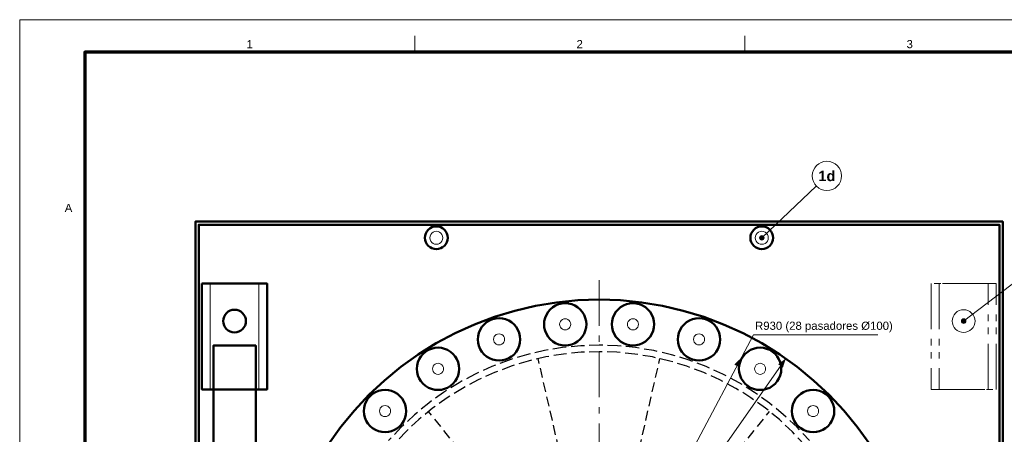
# Model space of a CAD drawing. Header units: millimetres. Extents: x 0 to 841, y 0 to 594.
# Tile 3 of 6: x 0 to 302, y 467 to 594. Entities that reach past the tile are written whole.
import ezdxf
from ezdxf.enums import TextEntityAlignment as Align

# ---------------------------------------------------------------- set-up
doc = ezdxf.new("R2010")
doc.units = ezdxf.units.MM
for name, pattern in [('EJE', [22, 14, -3, 2, -3]), ('FANTASMA', [26, 14, -3, 2, -2, 2, -3]), ('OCULTO', [4.5, 3, -1.5])]:
    doc.linetypes.add(name, pattern=pattern)
for name, color, linetype, lineweight in [('ACH', 7, 'CONTINUOUS', 13), ('COTA', 7, 'CONTINUOUS', 18), ('EJE', 7, 'EJE', 18), ('FANT', 7, 'FANTASMA', 18), ('FINA', 7, 'CONTINUOUS', 18), ('MARCO', 7, 'CONTINUOUS', 70), ('OCU', 7, 'OCULTO', 25), ('TXT', 7, 'CONTINUOUS', 25), ('VIS', 7, 'CONTINUOUS', 50)]:
    doc.layers.add(name, color=color, linetype=linetype, lineweight=lineweight)
doc.styles.add('STD', font='LiberationSans-Regular.ttf')
doc.styles.add('STDB', font='LiberationSans-Bold.ttf')

msp = doc.modelspace()

# ---------------------------------------------------------------- hatches: boundary and pattern name
at = {"layer": 'ACH'}
h = msp.add_hatch(color=7, dxfattribs=at)
h.dxf.hatch_style = 1
h.paths.add_polyline_path([(228.7, 527), (228.57, 527.41), (228.22, 527.67), (227.78, 527.67), (227.43, 527.41), (227.3, 527), (227.43, 526.59), (227.78, 526.33), (228.22, 526.33), (228.57, 526.59)])
h = msp.add_hatch(color=7, dxfattribs=at)
h.dxf.hatch_style = 1
h.paths.add_polyline_path([(290.7, 501.41), (290.57, 501.82), (290.22, 502.08), (289.78, 502.08), (289.43, 501.82), (289.3, 501.41), (289.43, 501), (289.78, 500.75), (290.22, 500.75), (290.57, 501)])

# ---------------------------------------------------------------- linework, layer by layer
at = {"layer": 'COTA'}
for p, q in [((228, 527), (244.74, 542.9)), ((290, 501.41), (334.42, 535.27)), ((178, 408), (225.42, 497.18)), ((225.42, 497.18), (263.62, 497.18)), ((235.36, 489.92), (116.05, 319.53))]:
    msp.add_line(p, q, dxfattribs=at)
for centre in [(228, 527), (290, 501.41)]:
    msp.add_circle(centre, 0.7, dxfattribs=at)
for points in [[(221.66, 490.11), (219.55, 488.06), (221.14, 487.22)], [(235.36, 489.92), (233.01, 488.14), (234.49, 487.11)]]:
    msp.add_solid(points, dxfattribs=at)
at = {"layer": 'EJE'}
msp.add_line((178, 302), (178, 514), dxfattribs=at)
at = {"layer": 'FANT'}
for points in [[(280, 512.91), (280, 480.41), (300, 480.41), (300, 512.91)], [(282.5, 512.91), (282.5, 480.41), (297.5, 480.41), (297.5, 512.91)]]:
    msp.add_lwpolyline(points, close=True, dxfattribs=at)
msp.add_lwpolyline([(293.5, 501.41), (293.43, 502.1), (293.23, 502.75), (292.91, 503.36), (292.47, 503.89), (291.94, 504.32), (291.34, 504.65), (290.68, 504.85), (290, 504.91), (289.32, 504.85), (288.66, 504.65), (288.06, 504.32), (287.53, 503.89), (287.09, 503.36), (286.77, 502.75), (286.57, 502.1), (286.5, 501.41), (286.57, 500.73), (286.77, 500.07), (287.09, 499.47), (287.53, 498.94), (288.06, 498.5), (288.66, 498.18), (289.32, 497.98), (290, 497.91), (290.68, 497.98), (291.34, 498.18), (291.94, 498.5), (292.47, 498.94), (292.91, 499.47), (293.23, 500.07), (293.43, 500.73), (293.5, 501.41)], dxfattribs=at)
at = {"layer": 'FINA'}
for p, q in [((121.38, 584), (121.38, 589)), ((222.75, 584), (222.75, 589))]:
    msp.add_line(p, q, dxfattribs=at)
for points in [[(0, 0), (841, 0), (841, 594), (0, 594)], [(58.5, 512.91), (58.5, 480.41), (73.5, 480.41), (73.5, 512.91)]]:
    msp.add_lwpolyline(points, close=True, dxfattribs=at)
for points in [[(130, 527), (129.93, 527.52), (129.73, 528), (129.41, 528.41), (129, 528.73), (128.52, 528.93), (128, 529), (127.48, 528.93), (127, 528.73), (126.59, 528.41), (126.27, 528), (126.07, 527.52), (126, 527), (126.07, 526.48), (126.27, 526), (126.59, 525.59), (127, 525.27), (127.48, 525.07), (128, 525), (128.52, 525.07), (129, 525.27), (129.41, 525.59), (129.73, 526), (129.93, 526.48), (130, 527)], [(230, 527), (229.93, 527.52), (229.73, 528), (229.41, 528.41), (229, 528.73), (228.52, 528.93), (228, 529), (227.48, 528.93), (227, 528.73), (226.59, 528.41), (226.27, 528), (226.07, 527.52), (226, 527), (226.07, 526.48), (226.27, 526), (226.59, 525.59), (227, 525.27), (227.48, 525.07), (228, 525), (228.52, 525.07), (229, 525.27), (229.41, 525.59), (229.73, 526), (229.93, 526.48), (230, 527)], [(169.29, 500.42), (169.23, 500.86), (169.06, 501.27), (168.79, 501.62), (168.44, 501.89), (168.03, 502.06), (167.59, 502.12), (167.15, 502.06), (166.74, 501.89), (166.39, 501.62), (166.12, 501.27), (165.95, 500.86), (165.89, 500.42), (165.95, 499.98), (166.12, 499.57), (166.39, 499.21), (166.74, 498.94), (167.15, 498.77), (167.59, 498.72), (168.03, 498.77), (168.44, 498.94), (168.79, 499.21), (169.06, 499.57), (169.23, 499.98), (169.29, 500.42)], [(190.11, 500.42), (190.05, 500.86), (189.88, 501.27), (189.61, 501.62), (189.26, 501.89), (188.85, 502.06), (188.41, 502.12), (187.97, 502.06), (187.56, 501.89), (187.21, 501.62), (186.94, 501.27), (186.77, 500.86), (186.71, 500.42), (186.77, 499.98), (186.94, 499.57), (187.21, 499.21), (187.56, 498.94), (187.97, 498.77), (188.41, 498.72), (188.85, 498.77), (189.26, 498.94), (189.61, 499.21), (189.88, 499.57), (190.05, 499.98), (190.11, 500.42)], [(148.98, 495.78), (148.93, 496.22), (148.76, 496.63), (148.49, 496.98), (148.13, 497.25), (147.72, 497.42), (147.28, 497.48), (146.84, 497.42), (146.43, 497.25), (146.08, 496.98), (145.81, 496.63), (145.64, 496.22), (145.58, 495.78), (145.64, 495.34), (145.81, 494.93), (146.08, 494.58), (146.43, 494.31), (146.84, 494.14), (147.28, 494.08), (147.72, 494.14), (148.13, 494.31), (148.49, 494.58), (148.76, 494.93), (148.93, 495.34), (148.98, 495.78)], [(210.42, 495.78), (210.36, 496.22), (210.19, 496.63), (209.92, 496.98), (209.57, 497.25), (209.16, 497.42), (208.72, 497.48), (208.28, 497.42), (207.87, 497.25), (207.51, 496.98), (207.24, 496.63), (207.07, 496.22), (207.02, 495.78), (207.07, 495.34), (207.24, 494.93), (207.51, 494.58), (207.87, 494.31), (208.28, 494.14), (208.72, 494.08), (209.16, 494.14), (209.57, 494.31), (209.92, 494.58), (210.19, 494.93), (210.36, 495.34), (210.42, 495.78)], [(130.22, 486.75), (130.16, 487.19), (129.99, 487.6), (129.72, 487.95), (129.37, 488.22), (128.96, 488.39), (128.52, 488.45), (128.08, 488.39), (127.67, 488.22), (127.32, 487.95), (127.05, 487.6), (126.88, 487.19), (126.82, 486.75), (126.88, 486.31), (127.05, 485.9), (127.32, 485.54), (127.67, 485.27), (128.08, 485.1), (128.52, 485.05), (128.96, 485.1), (129.37, 485.27), (129.72, 485.54), (129.99, 485.9), (130.16, 486.31), (130.22, 486.75)], [(229.18, 486.75), (229.12, 487.19), (228.95, 487.6), (228.68, 487.95), (228.33, 488.22), (227.92, 488.39), (227.48, 488.45), (227.04, 488.39), (226.63, 488.22), (226.28, 487.95), (226.01, 487.6), (225.84, 487.19), (225.78, 486.75), (225.84, 486.31), (226.01, 485.9), (226.28, 485.54), (226.63, 485.27), (227.04, 485.1), (227.48, 485.05), (227.92, 485.1), (228.33, 485.27), (228.68, 485.54), (228.95, 485.9), (229.12, 486.31), (229.18, 486.75)], [(113.94, 473.76), (113.88, 474.2), (113.71, 474.61), (113.44, 474.96), (113.09, 475.23), (112.68, 475.4), (112.24, 475.46), (111.8, 475.4), (111.39, 475.23), (111.04, 474.96), (110.77, 474.61), (110.6, 474.2), (110.54, 473.76), (110.6, 473.32), (110.77, 472.91), (111.04, 472.56), (111.39, 472.29), (111.8, 472.12), (112.24, 472.06), (112.68, 472.12), (113.09, 472.29), (113.44, 472.56), (113.71, 472.91), (113.88, 473.32), (113.94, 473.76)], [(245.46, 473.76), (245.4, 474.2), (245.23, 474.61), (244.96, 474.96), (244.61, 475.23), (244.2, 475.4), (243.76, 475.46), (243.32, 475.4), (242.91, 475.23), (242.56, 474.96), (242.29, 474.61), (242.12, 474.2), (242.06, 473.76), (242.12, 473.32), (242.29, 472.91), (242.56, 472.56), (242.91, 472.29), (243.32, 472.12), (243.76, 472.06), (244.2, 472.12), (244.61, 472.29), (244.96, 472.56), (245.23, 472.91), (245.4, 473.32), (245.46, 473.76)]]:
    msp.add_lwpolyline(points, dxfattribs=at)
msp.add_circle((248, 546), 4.5, dxfattribs=at)
at = {"layer": 'MARCO'}
msp.add_lwpolyline([(20, 10), (831, 10), (831, 584), (20, 584)], close=True, dxfattribs=at)
at = {"layer": 'OCU'}
for p, q in [((174.66, 422.62), (159.31, 489.89)), ((181.34, 422.62), (196.69, 489.89)), ((168.65, 419.73), (125.63, 473.67)), ((187.35, 419.73), (230.37, 473.67))]:
    msp.add_line(p, q, dxfattribs=at)
for points in [[(242.66, 464.7), (238.81, 468.81), (234.7, 472.66), (230.35, 476.23), (225.78, 479.51), (221, 482.48), (216.04, 485.13), (210.91, 487.45), (205.64, 489.44), (200.26, 491.07), (194.78, 492.35), (189.23, 493.26), (183.62, 493.82), (178, 494), (172.38, 493.82), (166.77, 493.26), (161.22, 492.35), (155.74, 491.07), (150.36, 489.44), (145.09, 487.45), (139.96, 485.13), (135, 482.48), (130.22, 479.51), (125.65, 476.23), (121.3, 472.66), (117.19, 468.81), (113.34, 464.7)], [(241.15, 463.39), (237.4, 467.4), (233.39, 471.15), (229.14, 474.64), (224.67, 477.84), (220, 480.75), (215.15, 483.34), (210.15, 485.61), (205, 487.54), (199.74, 489.14), (194.39, 490.39), (188.96, 491.28), (183.49, 491.82), (178, 492), (172.51, 491.82), (167.04, 491.28), (161.61, 490.39), (156.26, 489.14), (151, 487.54), (145.85, 485.61), (140.85, 483.34), (136, 480.75), (131.33, 477.84), (126.86, 474.64), (122.61, 471.15), (118.6, 467.4), (114.85, 463.39)]]:
    msp.add_lwpolyline(points, dxfattribs=at)
at = {"layer": 'VIS'}
for points in [[(54, 284), (302, 284), (302, 532), (54, 532)], [(55, 285), (301, 285), (301, 531), (55, 531)], [(56, 512.91), (56, 480.41), (76, 480.41), (76, 512.91)], [(59.5, 460.41), (72.5, 460.41), (72.5, 493.91), (59.5, 493.91)]]:
    msp.add_lwpolyline(points, close=True, dxfattribs=at)
for points in [[(131.5, 527), (131.43, 527.68), (131.23, 528.34), (130.91, 528.94), (130.47, 529.47), (129.94, 529.91), (129.34, 530.23), (128.68, 530.43), (128, 530.5), (127.32, 530.43), (126.66, 530.23), (126.06, 529.91), (125.53, 529.47), (125.09, 528.94), (124.77, 528.34), (124.57, 527.68), (124.5, 527), (124.57, 526.32), (124.77, 525.66), (125.09, 525.06), (125.53, 524.53), (126.06, 524.09), (126.66, 523.77), (127.32, 523.57), (128, 523.5), (128.68, 523.57), (129.34, 523.77), (129.94, 524.09), (130.47, 524.53), (130.91, 525.06), (131.23, 525.66), (131.43, 526.32), (131.5, 527)], [(231.5, 527), (231.43, 527.68), (231.23, 528.34), (230.91, 528.94), (230.47, 529.47), (229.94, 529.91), (229.34, 530.23), (228.68, 530.43), (228, 530.5), (227.32, 530.43), (226.66, 530.23), (226.06, 529.91), (225.53, 529.47), (225.09, 528.94), (224.77, 528.34), (224.57, 527.68), (224.5, 527), (224.57, 526.32), (224.77, 525.66), (225.09, 525.06), (225.53, 524.53), (226.06, 524.09), (226.66, 523.77), (227.32, 523.57), (228, 523.5), (228.68, 523.57), (229.34, 523.77), (229.94, 524.09), (230.47, 524.53), (230.91, 525.06), (231.23, 525.66), (231.43, 526.32), (231.5, 527)], [(261.15, 463.56), (257.34, 468.88), (253.18, 473.93), (248.71, 478.71), (243.93, 483.18), (238.88, 487.34), (233.56, 491.15), (228, 494.6), (222.23, 497.69), (216.27, 500.39), (210.14, 502.69), (203.88, 504.59), (197.51, 506.08), (191.05, 507.14), (184.54, 507.79), (178, 508), (171.46, 507.79), (164.95, 507.14), (158.49, 506.08), (152.12, 504.59), (145.86, 502.69), (139.73, 500.39), (133.77, 497.69), (128, 494.6), (122.44, 491.15), (117.12, 487.34), (112.07, 483.18), (107.29, 478.71), (102.82, 473.93), (98.66, 468.88), (94.85, 463.56)], [(174.09, 500.42), (174.01, 501.43), (173.77, 502.42), (173.38, 503.37), (172.85, 504.24), (172.18, 505.01), (171.41, 505.67), (170.54, 506.21), (169.6, 506.6), (168.6, 506.84), (167.59, 506.92), (166.57, 506.84), (165.58, 506.6), (164.64, 506.21), (163.77, 505.67), (162.99, 505.01), (162.33, 504.24), (161.8, 503.37), (161.41, 502.42), (161.17, 501.43), (161.09, 500.42), (161.17, 499.4), (161.41, 498.41), (161.8, 497.46), (162.33, 496.59), (162.99, 495.82), (163.77, 495.16), (164.64, 494.62), (165.58, 494.23), (166.57, 494), (167.59, 493.92), (168.6, 494), (169.6, 494.23), (170.54, 494.62), (171.41, 495.16), (172.18, 495.82), (172.85, 496.59), (173.38, 497.46), (173.77, 498.41), (174.01, 499.4), (174.09, 500.42)], [(194.91, 500.42), (194.83, 501.43), (194.59, 502.42), (194.2, 503.37), (193.67, 504.24), (193.01, 505.01), (192.23, 505.67), (191.36, 506.21), (190.42, 506.6), (189.43, 506.84), (188.41, 506.92), (187.4, 506.84), (186.4, 506.6), (185.46, 506.21), (184.59, 505.67), (183.82, 505.01), (183.15, 504.24), (182.62, 503.37), (182.23, 502.42), (181.99, 501.43), (181.91, 500.42), (181.99, 499.4), (182.23, 498.41), (182.62, 497.46), (183.15, 496.59), (183.82, 495.82), (184.59, 495.16), (185.46, 494.62), (186.4, 494.23), (187.4, 494), (188.41, 493.92), (189.43, 494), (190.42, 494.23), (191.36, 494.62), (192.23, 495.16), (193.01, 495.82), (193.67, 496.59), (194.2, 497.46), (194.59, 498.41), (194.83, 499.4), (194.91, 500.42)], [(69.5, 501.41), (69.43, 502.1), (69.23, 502.75), (68.91, 503.36), (68.47, 503.89), (67.94, 504.32), (67.34, 504.65), (66.68, 504.85), (66, 504.91), (65.32, 504.85), (64.66, 504.65), (64.06, 504.32), (63.53, 503.89), (63.09, 503.36), (62.77, 502.75), (62.57, 502.1), (62.5, 501.41), (62.57, 500.73), (62.77, 500.07), (63.09, 499.47), (63.53, 498.94), (64.06, 498.5), (64.66, 498.18), (65.32, 497.98), (66, 497.91), (66.68, 497.98), (67.34, 498.18), (67.94, 498.5), (68.47, 498.94), (68.91, 499.47), (69.23, 500.07), (69.43, 500.73), (69.5, 501.41)], [(153.78, 495.78), (153.7, 496.8), (153.47, 497.79), (153.08, 498.73), (152.54, 499.6), (151.88, 500.38), (151.1, 501.04), (150.23, 501.57), (149.29, 501.96), (148.3, 502.2), (147.28, 502.28), (146.27, 502.2), (145.28, 501.96), (144.33, 501.57), (143.46, 501.04), (142.69, 500.38), (142.03, 499.6), (141.49, 498.73), (141.1, 497.79), (140.86, 496.8), (140.78, 495.78), (140.86, 494.76), (141.1, 493.77), (141.49, 492.83), (142.03, 491.96), (142.69, 491.18), (143.46, 490.52), (144.33, 489.99), (145.28, 489.6), (146.27, 489.36), (147.28, 489.28), (148.3, 489.36), (149.29, 489.6), (150.23, 489.99), (151.1, 490.52), (151.88, 491.18), (152.54, 491.96), (153.08, 492.83), (153.47, 493.77), (153.7, 494.76), (153.78, 495.78)], [(215.22, 495.78), (215.14, 496.8), (214.9, 497.79), (214.51, 498.73), (213.97, 499.6), (213.31, 500.38), (212.54, 501.04), (211.67, 501.57), (210.72, 501.96), (209.73, 502.2), (208.72, 502.28), (207.7, 502.2), (206.71, 501.96), (205.77, 501.57), (204.9, 501.04), (204.12, 500.38), (203.46, 499.6), (202.92, 498.73), (202.53, 497.79), (202.3, 496.8), (202.22, 495.78), (202.3, 494.76), (202.53, 493.77), (202.92, 492.83), (203.46, 491.96), (204.12, 491.18), (204.9, 490.52), (205.77, 489.99), (206.71, 489.6), (207.7, 489.36), (208.72, 489.28), (209.73, 489.36), (210.72, 489.6), (211.67, 489.99), (212.54, 490.52), (213.31, 491.18), (213.97, 491.96), (214.51, 492.83), (214.9, 493.77), (215.14, 494.76), (215.22, 495.78)], [(135.02, 486.75), (134.94, 487.76), (134.7, 488.75), (134.31, 489.7), (133.78, 490.57), (133.12, 491.34), (132.34, 492), (131.47, 492.54), (130.53, 492.93), (129.54, 493.17), (128.52, 493.25), (127.5, 493.17), (126.51, 492.93), (125.57, 492.54), (124.7, 492), (123.92, 491.34), (123.26, 490.57), (122.73, 489.7), (122.34, 488.75), (122.1, 487.76), (122.02, 486.75), (122.1, 485.73), (122.34, 484.74), (122.73, 483.79), (123.26, 482.92), (123.92, 482.15), (124.7, 481.49), (125.57, 480.95), (126.51, 480.56), (127.5, 480.33), (128.52, 480.25), (129.54, 480.33), (130.53, 480.56), (131.47, 480.95), (132.34, 481.49), (133.12, 482.15), (133.78, 482.92), (134.31, 483.79), (134.7, 484.74), (134.94, 485.73), (135.02, 486.75)], [(233.98, 486.75), (233.9, 487.76), (233.66, 488.75), (233.27, 489.7), (232.74, 490.57), (232.08, 491.34), (231.3, 492), (230.43, 492.54), (229.49, 492.93), (228.5, 493.17), (227.48, 493.25), (226.46, 493.17), (225.47, 492.93), (224.53, 492.54), (223.66, 492), (222.88, 491.34), (222.22, 490.57), (221.69, 489.7), (221.3, 488.75), (221.06, 487.76), (220.98, 486.75), (221.06, 485.73), (221.3, 484.74), (221.69, 483.79), (222.22, 482.92), (222.88, 482.15), (223.66, 481.49), (224.53, 480.95), (225.47, 480.56), (226.46, 480.33), (227.48, 480.25), (228.5, 480.33), (229.49, 480.56), (230.43, 480.95), (231.3, 481.49), (232.08, 482.15), (232.74, 482.92), (233.27, 483.79), (233.66, 484.74), (233.9, 485.73), (233.98, 486.75)], [(118.74, 473.76), (118.66, 474.78), (118.42, 475.77), (118.03, 476.71), (117.5, 477.58), (116.84, 478.36), (116.06, 479.02), (115.19, 479.55), (114.25, 479.94), (113.26, 480.18), (112.24, 480.26), (111.22, 480.18), (110.23, 479.94), (109.29, 479.55), (108.42, 479.02), (107.64, 478.36), (106.98, 477.58), (106.45, 476.71), (106.06, 475.77), (105.82, 474.78), (105.74, 473.76), (105.82, 472.74), (106.06, 471.75), (106.45, 470.81), (106.98, 469.94), (107.64, 469.16), (108.42, 468.5), (109.29, 467.97), (110.23, 467.58), (111.22, 467.34), (112.24, 467.26), (113.26, 467.34), (114.25, 467.58), (115.19, 467.97), (116.06, 468.5), (116.84, 469.16), (117.5, 469.94), (118.03, 470.81), (118.42, 471.75), (118.66, 472.74), (118.74, 473.76)], [(250.26, 473.76), (250.18, 474.78), (249.94, 475.77), (249.55, 476.71), (249.02, 477.58), (248.36, 478.36), (247.58, 479.02), (246.71, 479.55), (245.77, 479.94), (244.78, 480.18), (243.76, 480.26), (242.74, 480.18), (241.75, 479.94), (240.81, 479.55), (239.94, 479.02), (239.16, 478.36), (238.5, 477.58), (237.97, 476.71), (237.58, 475.77), (237.34, 474.78), (237.26, 473.76), (237.34, 472.74), (237.58, 471.75), (237.97, 470.81), (238.5, 469.94), (239.16, 469.16), (239.94, 468.5), (240.81, 467.97), (241.75, 467.58), (242.74, 467.34), (243.76, 467.26), (244.78, 467.34), (245.77, 467.58), (246.71, 467.97), (247.58, 468.5), (248.36, 469.16), (249.02, 469.94), (249.55, 470.81), (249.94, 471.75), (250.18, 472.74), (250.26, 473.76)]]:
    msp.add_lwpolyline(points, dxfattribs=at)

# ---------------------------------------------------------------- texts
at = {"layer": 'TXT'}
for s, height, style, p in [('1', 2.5, 'STD', (70.69, 586.5)), ('2', 2.5, 'STD', (172.06, 586.5)), ('3', 2.5, 'STD', (273.44, 586.5)), ('1d', 3.2, 'STDB', (248, 546)), ('A', 2.5, 'STD', (15, 536.17))]:
    msp.add_text(s, height=height, dxfattribs=dict(at, style=style)).set_placement(p, align=Align.MIDDLE_CENTER)
at = {"layer": 'TXT', "style": 'STD'}
msp.add_text('R930 (28 pasadores Ø100)', height=2.5, dxfattribs=at).set_placement((225.92, 497.98), align=Align.BOTTOM_LEFT)

doc.saveas('drawing.dxf')
